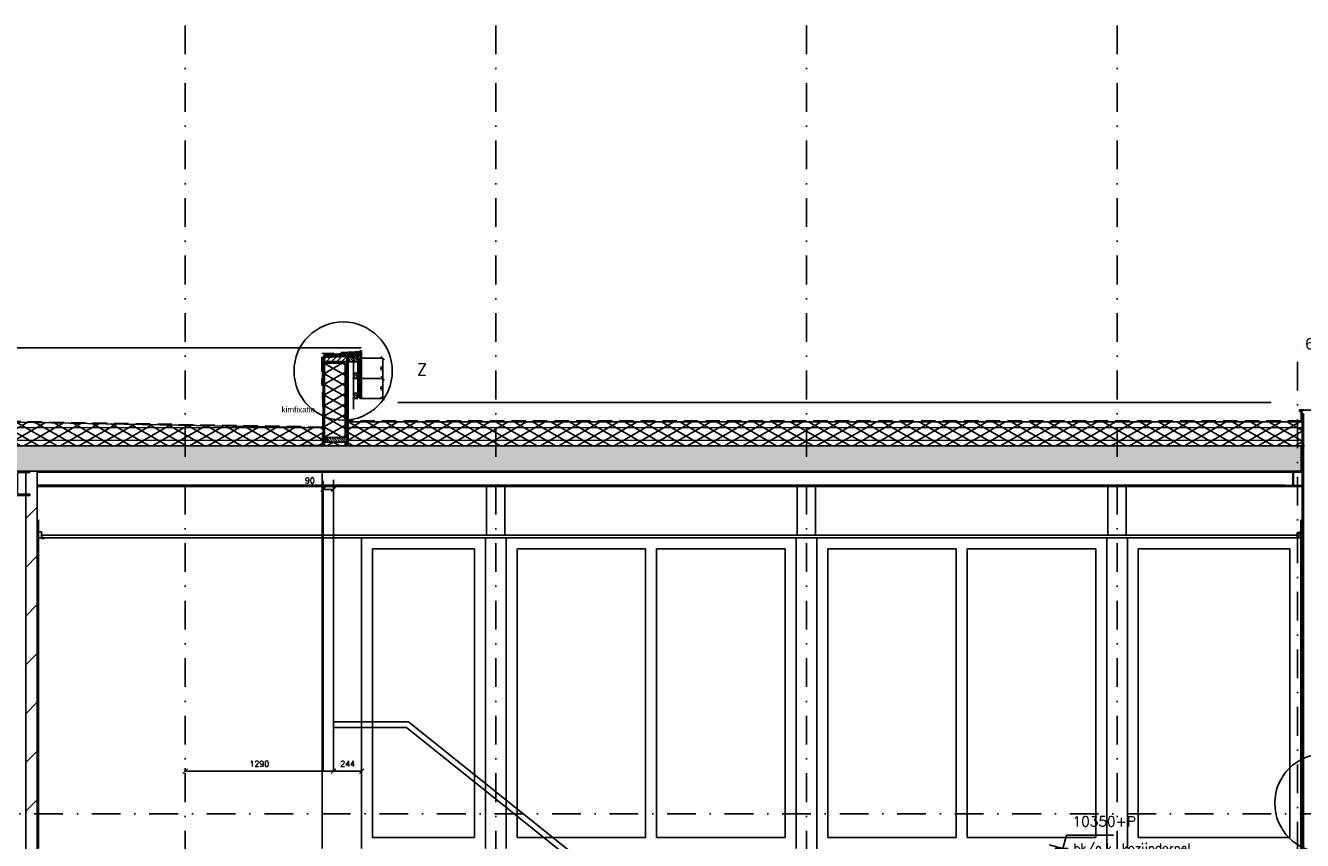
# Model space of a CAD drawing. Extents: x 0 to 317513, y 0 to 193913.
# Tile 23 of 69: x 176732 to 187831, y 102865 to 109951. Entities that reach past the tile are written whole.
import ezdxf
from ezdxf.enums import TextEntityAlignment as Align

# ---------------------------------------------------------------- set-up
doc = ezdxf.new("R2010")
doc.units = 0
doc.header["$LTSCALE"] = 20
doc.header["$MEASUREMENT"] = 0
doc.header["$PDSIZE"] = -1
for name, pattern in [('CENTER', [5.421053, 3.388158, -0.677632, 0.677632, -0.677632]), ('DASHDOT', [25, 12.5, -6.25, 0, -6.25]), ('DD1', [2.66667, 1.66667, -0.5, 0, -0.5]), ('HIDDEN', [9.375, 6.25, -3.125])]:
    doc.linetypes.add(name, pattern=pattern)
doc.layers.get('0').update_dxf_attribs({"linetype": 'CONTINUOUS'})
doc.layers.get('DEFPOINTS').update_dxf_attribs({"linetype": 'CONTINUOUS'})
for name, color, linetype in [('_DETAILNUMMERS', 4, 'CONTINUOUS'), ('_DETAILNUMMERSTEKST', 4, 'CONTINUOUS'), ('A--01A1_ACEER', 1, 'CONTINUOUS'), ('A--A21--_F-23-', 9, 'CONTINUOUS'), ('A--A22--_F123-', 9, 'CONTINUOUS'), ('A--A23--_F--3-', 9, 'CONTINUOUS'), ('A--A25--_F--3-', 9, 'CONTINUOUS'), ('A--A42--_F--3-', 9, 'CONTINUOUS'), ('A--A42--_F-23-', 9, 'CONTINUOUS'), ('A--L13D3_VLOEREN', 3, 'CONTINUOUS'), ('A--L21--', 3, 'CONTINUOUS'), ('A--L21--_F-23-', 4, 'CONTINUOUS'), ('A--L21D2_BUITENWAND', 2, 'CONTINUOUS'), ('A--L21D3_BUITENWAND', 3, 'CONTINUOUS'), ('A--L22--', 3, 'CONTINUOUS'), ('A--L22--_F--3-', 7, 'CONTINUOUS'), ('A--L22D2_BINNENWAND', 2, 'CONTINUOUS'), ('A--L22D3_BINNENWAND', 3, 'CONTINUOUS'), ('A--L24A1_TRAPPEN', 1, 'CONTINUOUS'), ('A--L25--', 7, 'CONTINUOUS'), ('A--L25--_F-23-', 7, 'CONTINUOUS'), ('A--L27DC4_DAKEN', 4, 'HIDDEN'), ('A--L28--', 7, 'CONTINUOUS'), ('A--L28--_F--3-', 1, 'CONTINUOUS'), ('A--L31--', 2, 'CONTINUOUS'), ('A--L35--', 7, 'CONTINUOUS'), ('A--L35--_F-23-', 7, 'CONTINUOUS'), ('A--L35-D2-_PLAFONDS', 2, 'CONTINUOUS'), ('A--L35-D4-_PLAFONDS', 4, 'CONTINUOUS'), ('A--L351-_F-23-', 7, 'CONTINUOUS'), ('A--L42--', 7, 'CONTINUOUS'), ('A--L42--_F--3-', 7, 'CONTINUOUS'), ('A--L42--_F-23-', 7, 'CONTINUOUS'), ('A--L47', 7, 'CONTINUOUS'), ('A--M$1A-_F123-', 1, 'CONTINUOUS'), ('A--M01A1_MAATVOERING', 1, 'CONTINUOUS'), ('A--M01B1_HOOGTE_MAATV', 1, 'CONTINUOUS'), ('A--T$1A-_F123_20', 1, 'CONTINUOUS'), ('A--T01B2_HOOGTE_MAATV', 2, 'CONTINUOUS'), ('A--T01B3_HOOGTE_MAATV', 3, 'CONTINUOUS'), ('KOZIJNEN', 2, 'CONTINUOUS'), ('STRAMIEN', 8, 'DD1'), ('X--LR---_CP', 7, 'CONTINUOUS')]:
    doc.layers.add(name, color=color, linetype=linetype)
doc.styles.add('ALFA-0_25', font='ROMANS')
doc.styles.add('EB2', font='ARIAL.TTF')
doc.styles.add('HIEMSTRA', font='romans.shx')
doc.styles.add('HOOGTEXT', font='ROMANS.shx', dxfattribs={"height": 2.5})
doc.styles.add('MAATLIJN', font='ROMANS')
doc.dimstyles.new('ALFA25', dxfattribs={"dimscale": 0.3, "dimtxt": 50, "dimasz": 100, "dimexe": 0, "dimexo": 0, "dimgap": 2, "dimtad": 1, "dimdec": 0, "dimzin": 0, "dimdsep": 46, "dimtxsty": 'MAATLIJN', "dimblk1": 'OBLIQUE', "dimblk2": 'OBLIQUE', "dimsah": 1, "dimcen": 0, "dimclrd": 1, "dimclre": 1, "dimclrt": 2, "dimadec": 0, "dimazin": 0, "dimtfac": 0.75, "dimtdec": 4, "dimtix": 1, "dimtmove": 2, "dimatfit": 3, "dimldrblk": 'OBLIQUE', "dimfxl": 0, "dimtvp": 1.5, "dimtolj": 1, "dimtzin": 0, "dimarcsym": 0})
doc.dimstyles.new('STANDARD$0', dxfattribs={"dimscale": 50, "dimtxt": 2.5, "dimasz": 2, "dimexe": 2, "dimexo": 0, "dimgap": 2, "dimtad": 1, "dimdec": 0, "dimzin": 0, "dimdsep": 46, "dimtxsty": 'ALFA-0_25', "dimblk1": 'OBLIQUE', "dimblk2": 'OBLIQUE', "dimsah": 1, "dimcen": -3, "dimdle": 2, "dimclrd": 1, "dimclre": 1, "dimclrt": 2, "dimadec": 0, "dimazin": 0, "dimtfac": 0.666667, "dimtofl": 0, "dimtmove": 2, "dimatfit": 3, "dimldrblk": 'OBLIQUE', "dimfxl": 0, "dimtvp": 0.833333, "dimtolj": 1, "dimtzin": 0, "dimarcsym": 0})
pattern_1 = [(45, (0, 0), (-10.6066, 10.6066), [])]

# ---------------------------------------------------------------- blocks, each defined once
blk = doc.blocks.new('Q020259-')
at = {"layer": 'A--A25--_F--3-'}
h = blk.add_hatch(dxfattribs=at)
h.set_pattern_fill('ALFALINE', color=256, scale=15, style=0, pattern_type=2)
h.set_pattern_definition(pattern_1)
h.paths.add_polyline_path([(0, 0), (0, 46), (28, 46), (28, 0)])
at = {"layer": 'A--L25--_F-23-', "color": 2, "linetype": 'Continuous'}
blk.add_lwpolyline([(0, 0), (0, 46), (28, 46), (28, 0)], close=True, dxfattribs=at)
at = {"layer": 'X--LR---_CP'}
for p in [(0, 0), (0, 0), (28, 0)]:
    blk.add_point(p, dxfattribs=at)
blk = doc.blocks.new('Q020490-')
at = {"layer": 'A--L28--_F--3-', "color": 4, "linetype": 'Continuous'}
blk.add_lwpolyline([(70, -66.5), (-70, -66.5), (-70, -58), (-14.75, -58, 0.41421356), (-2.75, -46), (-2.75, 46, 0.41421356), (-14.75, 58), (-70, 58), (-70, 66.5), (70, 66.5), (70, 58), (14.75, 58, 0.41421356), (2.75, 46), (2.75, -46, 0.41421356), (14.75, -58), (70, -58)], format="xyb", close=True, dxfattribs=at)
at = {"layer": 'X--LR---_CP'}
for p in [(-2.75, 0), (0, 0), (2.75, 0)]:
    blk.add_point(p, dxfattribs=at)
blk = doc.blocks.new('HOOGTEP')
at = {"layer": 'A--M01A1_MAATVOERING'}
for p, q in [((0, 0), (0.62, 2.33)), ((0.62, 2.33), (8.79, 2.33)), ((-2.41, 0.65), (0, 0))]:
    blk.add_line(p, q, dxfattribs=at)
at = {"layer": 'A--M01B1_HOOGTE_MAATV'}
blk.add_line((-1.38, 0), (0.91, 0), dxfattribs=at)
at = {"layer": 'A--T01B2_HOOGTE_MAATV', "style": 'HOOGTEXT', "flags": 4}
blk.add_attdef('TEKST', (1.84, -0.67), '', height=1.5, dxfattribs=at)
at = {"layer": 'A--T01B3_HOOGTE_MAATV', "style": 'HOOGTEXT', "flags": 4}
blk.add_attdef('HOOGTE', (1.67, 3.82), '', height=1.75, dxfattribs=at)
blk = doc.blocks.new('*U470')
at = {"layer": 'A--A22--_F123-', "linetype": 'Continuous'}
h = blk.add_hatch(dxfattribs=at)
h.set_pattern_fill('ALFALINE', color=256, scale=300, style=0)
h.set_pattern_definition([(45, (-176784.1, -102755.9), (-212.13203, 212.13203), [])])
h.paths.add_polyline_path([(0, 0), (-50, 0), (-50, 3320), (0, 3320), (50, 3320), (50, 0)])
at = {"layer": 'A--L22--_F--3-', "color": 4, "linetype": 'Continuous'}
for points in [[(0, 0), (-50, 0), (-50, 3320), (0, 3320)], [(0, 0), (50, 0), (50, 3320), (0, 3320)]]:
    blk.add_lwpolyline(points, dxfattribs=at)
blk = doc.blocks.new('_OBLIQUE')
at = {"color": 0, "linetype": 'ByBlock'}
blk.add_line((-0.5, -0.5), (0.5, 0.5), dxfattribs=at)
blk = doc.blocks.new('*D389')
at = {"color": 1, "linetype": 'ByBlock'}
for p, q in [((178119, 103493), (178119, 103467)), ((178119, 103467), (179409, 103467)), ((179409, 103493), (179409, 103467))]:
    blk.add_line(p, q, dxfattribs=at)
at = {"layer": 'DEFPOINTS', "color": 0, "linetype": 'ByBlock'}
for p in [(178119, 103493), (179409, 103493), (179409, 103467)]:
    blk.add_point(p, dxfattribs=at)
at = {"color": 1, "linetype": 'ByBlock', "xscale": 40, "yscale": 40, "zscale": 40, "rotation": 180}
blk.add_blockref('_OBLIQUE', (178119, 103467), dxfattribs=at)
at = {"color": 1, "linetype": 'ByBlock', "xscale": 40, "yscale": 40, "zscale": 40}
blk.add_blockref('_OBLIQUE', (179409, 103467), dxfattribs=at)
at = {"color": 2, "linetype": 'ByBlock', "insert": (178764, 103532), "char_height": 50, "attachment_point": 5, "style": 'ALFA-0_25'}
blk.add_mtext('\\A1;1290', dxfattribs=at)
blk = doc.blocks.new('*D390')
at = {"color": 1, "linetype": 'ByBlock'}
blk.add_line((179409, 103467), (179653, 103467), dxfattribs=at)
at = {"layer": 'DEFPOINTS', "color": 0, "linetype": 'ByBlock'}
for p in [(179409, 103467), (179653, 103467), (179653, 103467)]:
    blk.add_point(p, dxfattribs=at)
at = {"color": 1, "linetype": 'ByBlock', "xscale": 40, "yscale": 40, "zscale": 40, "rotation": 180}
blk.add_blockref('_OBLIQUE', (179409, 103467), dxfattribs=at)
at = {"color": 1, "linetype": 'ByBlock', "xscale": 40, "yscale": 40, "zscale": 40}
blk.add_blockref('_OBLIQUE', (179653, 103467), dxfattribs=at)
at = {"color": 2, "linetype": 'ByBlock', "insert": (179531, 103532), "char_height": 50, "attachment_point": 5, "style": 'ALFA-0_25'}
blk.add_mtext('\\A1;244', dxfattribs=at)
blk = doc.blocks.new('Q031612A')
at = {"layer": 'A--L35--_F-23-', "color": 1, "linetype": 'Continuous'}
for points in [[(0, 0), (0, 11), (-4, 11), (-5, 10), (-5, -10), (-4, -11), (0, -11), (0, -5), (-4, -5), (0, -5), (0, -11), (-4, -11), (-5, -10), (-5, -4), (-4, -5), (-5, -5)], [(-5, 4), (-4, 5), (-5, 5)], [(-4, 5), (0, 5), (0, -5)], [(2, 4), (1, -4)], [(1, 4), (1, -4)], [(3, 4), (2, -4)], [(5, 4), (4, -4)], [(6, 4), (5, -4)], [(8, 4), (7, -4)], [(9, 4), (8, -4)], [(11, 4), (10, -4)], [(12, 4), (11, -4)], [(14, 4), (13, -4)], [(15, 4), (14, -4)], [(17, 4), (16, -4)], [(18, 4), (17, -4)], [(20, 4), (19, -4)], [(21, 4), (20, -4)], [(23, 4), (22, -4)], [(24, 4), (23, -4)], [(26, 4), (25, -4)], [(27, 4), (26, -4)], [(29, 4), (28, -4)], [(30, 4), (29, -4)], [(32, 4), (31, -4)], [(33, 4), (32, -4)], [(35, 4), (34, -4)], [(36, 4), (35, -4)], [(38, 4), (37, -4)], [(39, 4), (38, -4)], [(41, 4), (40, -4)], [(42, 4), (41, -4)], [(44, 4), (43, -4)], [(46, 4), (44, -4)], [(47, 4), (46, -4)], [(48, -3), (47, -4)]]:
    blk.add_lwpolyline(points, dxfattribs=at)
blk.add_lwpolyline([(48, 4), (47, 4), (0, 4), (0, -4), (47, -4), (48, -4)], close=True, dxfattribs=at)
at = {"layer": 'A--L351-_F-23-', "color": 1, "linetype": 'DASHDOT'}
blk.add_lwpolyline([(-8, 0), (52, 0)], dxfattribs=at)
at = {"layer": 'X--LR---_CP', "color": 1, "linetype": 'DASHDOT'}
blk.add_point((0, 0), dxfattribs=at)
blk.add_point((0, 0), dxfattribs=at)
blk.add_point((0, 0), dxfattribs=at)
blk = doc.blocks.new('Q031611-')
at = {"layer": 'A--L35--_F-23-', "color": 1, "linetype": 'Continuous'}
for points in [[(5, 5), (5, 10), (4, 11), (0, 11), (0, 10), (0, 5), (0, 5), (4, 5), (5, 5), (5, 4), (4, 5), (5, 4), (5, -4), (4, -5), (0, -5), (0, -5), (0, -10), (0, -11), (4, -11), (5, -10), (5, -4), (4, -5), (5, -5), (4, -5), (0, -5), (0, -4), (0, -5), (0, 4), (0, 5), (0, 5), (0, 4)], [(0, 4), (0, -5)]]:
    blk.add_lwpolyline(points, dxfattribs=at)
at = {"layer": 'X--LR---_CP', "color": 1, "linetype": 'Continuous'}
blk.add_point((0, 0), dxfattribs=at)
blk.add_point((0, 0), dxfattribs=at)
blk.add_point((0, 0), dxfattribs=at)
blk = doc.blocks.new('*D391')
at = {"color": 1, "linetype": 'ByBlock'}
for p, q in [((179651, 106883), (179836, 106883)), ((179836, 106708), (179836, 106883)), ((179651, 106708), (179836, 106708))]:
    blk.add_line(p, q, dxfattribs=at)
at = {"layer": 'DEFPOINTS', "color": 0, "linetype": 'ByBlock'}
for p in [(179651, 106883), (179836, 106883), (179651, 106708)]:
    blk.add_point(p, dxfattribs=at)
at = {"color": 1, "linetype": 'ByBlock', "xscale": 30, "yscale": 30, "zscale": 30}
for p, rotation in [((179836, 106883), 90), ((179836, 106708), 270)]:
    blk.add_blockref('_OBLIQUE', p, dxfattribs=dict(at, rotation=rotation))
at = {"color": 2, "linetype": 'ByBlock', "insert": (179828, 106795), "char_height": 15, "attachment_point": 5, "rotation": 90, "style": 'MAATLIJN'}
blk.add_mtext('\\A1;175', dxfattribs=at)
blk = doc.blocks.new('*D392')
at = {"color": 1, "linetype": 'ByBlock'}
for p, q in [((179651, 107058), (179836, 107058)), ((179836, 106883), (179836, 107058)), ((179651, 106883), (179836, 106883))]:
    blk.add_line(p, q, dxfattribs=at)
at = {"layer": 'DEFPOINTS', "color": 0, "linetype": 'ByBlock'}
for p in [(179651, 107058), (179836, 107058), (179651, 106883)]:
    blk.add_point(p, dxfattribs=at)
at = {"color": 1, "linetype": 'ByBlock', "xscale": 30, "yscale": 30, "zscale": 30}
for p, rotation in [((179836, 107058), 90), ((179836, 106883), 270)]:
    blk.add_blockref('_OBLIQUE', p, dxfattribs=dict(at, rotation=rotation))
at = {"color": 2, "linetype": 'ByBlock', "insert": (179828, 106970), "char_height": 15, "attachment_point": 5, "rotation": 90, "style": 'MAATLIJN'}
blk.add_mtext('\\A1;175', dxfattribs=at)
blk = doc.blocks.new('NH40_196')
at = {"layer": 'A--A25--_F--3-'}
h = blk.add_hatch(dxfattribs=at)
h.set_pattern_fill('ALFALINE', color=256, scale=15, style=0, pattern_type=2)
h.set_pattern_definition([(45, (-6, 0), (-10.6066, 10.6066), [])])
h.paths.add_polyline_path([(0, 0), (0, 196), (40, 196), (40, 0)])
at = {"layer": 'A--L25--_F-23-', "color": 2, "linetype": 'Continuous'}
blk.add_lwpolyline([(0, 0), (0, 196), (40, 196), (40, 0)], close=True, dxfattribs=at)
at = {"layer": 'X--LR---_CP'}
for p in [(0, 0), (0, 0), (40, 0)]:
    blk.add_point(p, dxfattribs=at)
blk = doc.blocks.new('*U468')
at = {"layer": 'A--A42--_F-23-', "linetype": 'Continuous'}
h = blk.add_hatch(dxfattribs=at)
h.set_pattern_fill('ALFALINE', color=256, scale=40, style=0)
h.set_pattern_definition([(45, (-179324.096, -106295.898), (-28.284271, 28.284271), [])])
h.paths.add_polyline_path([(0, 0), (-5, 0), (-5, 780), (0, 780), (5, 780), (5, 0)])
at = {"layer": 'A--L42--_F-23-', "color": 2, "linetype": 'Continuous'}
for points in [[(0, 0), (-5, 0), (-5, 780), (0, 780)], [(0, 0), (5, 0), (5, 780), (0, 780)]]:
    blk.add_lwpolyline(points, dxfattribs=at)
blk = doc.blocks.new('E100606D_8713350')
at = {"color": 0}
blk.add_lwpolyline([(18, 2), (20, 2), (20, 2, -0.57735), (20, 2), (22, 2), (23, 2, -0.57735), (23, 2), (23, 2), (25, 2), (25, 2, -0.57735), (25, 2), (27, 2), (28, 2, -0.57735), (28, 2), (28, 2), (30, 2), (30, 2, -0.57735), (30, 2), (32, 2), (33, 2, -0.57735), (33, 2), (33, 2), (35, 2), (35, 2, -0.57735), (35, 2), (37, 2), (38, 2, -0.57735), (38, 2), (38, 2), (40, 2), (40, 2, -0.57735), (40, 2), (42, 2), (43, 2, -0.57735), (43, 2), (43, 2), (45, 2), (45, 2, -0.57735), (45, 2), (47, 2), (48, 2, -0.57735), (48, 2), (48, 2), (50, 2), (50, 2, -0.57735), (50, 2), (52, 2), (53, 2, -0.57735), (53, 2), (53, 2), (55, 2), (55, 2, -0.57735), (55, 2), (57, 2), (58, 2, -0.57735), (58, 2), (58, 2), (60, 2), (60, 2, -0.57735), (60, 2), (62, 2), (63, 2, -0.57735), (63, 2), (63, 2), (65, 2), (65, 2, -0.57735), (65, 2), (67, 2), (68, 2, -0.57735), (68, 2), (68, 2), (70, 2), (70, 2, -0.57735), (70, 2), (72, 2), (73, 2, -0.57735), (73, 2), (73, 2), (78, 1, -0.912623), (78, 0), (-5, 0, 0.414214), (-6, 0), (-6, -1, -0.414214), (-6, -2, -0.414214), (-7, -1), (-7, 0, 0.414214), (-7, 0), (-9, 0, 0.414214), (-10, 0), (-10, -25, 0.414214), (-9, -25), (-7, -25, 0.414214), (-7, -25), (-7, -24, -0.414214), (-6, -23, -0.414214), (-6, -24), (-6, -26, -0.414214), (-6, -26), (-9, -26, 0.414214), (-10, -27), (-10, -39, 0.534511), (-9, -39), (-1, -36, -0.534511), (0, -36, -0.303347), (0, -37), (-9, -41, -0.534511), (-11, -39), (-11, 13, -0.414214), (-10, 14), (0, 14, -0.414214), (1, 14), (1, 13, -0.414214), (0, 13), (-9, 13, 0.414214), (-10, 12), (-10, 3, 0.414214), (-9, 2), (-8, 2), (-7, 2, -0.57735), (-7, 2), (-7, 2), (-5, 2), (-5, 2, -0.57735), (-5, 2), (-3, 2), (-2, 2, -0.57735), (-2, 2), (-2, 2), (0, 2), (0, 2, -0.57735), (0, 2), (2, 2), (3, 2, -0.57735), (3, 2), (3, 2), (5, 2), (5, 2, -0.57735), (5, 2), (7, 2), (8, 2, -0.57735), (8, 2), (8, 2), (10, 2), (10, 2, -0.57735), (10, 2), (12, 2), (13, 2, -0.57735), (13, 2), (13, 2), (15, 2), (15, 2, -0.57735), (15, 2), (17, 2), (18, 2, -0.57735), (18, 2)], format="xyb", close=True, dxfattribs=at)
blk = doc.blocks.new('ARGETON175')
at = {"layer": 'A--L21D3_BUITENWAND'}
for p, q in [((-8, 153), (-30, 150.5)), ((-30, 150.5), (-30, -12.5)), ((-22, 145.5), (-22, 126)), ((-8, 145.5), (-22, 145.5)), ((-8, 126), (-22, 126)), ((-8, 121), (-22, 121)), ((-22, 121), (-22, 102)), ((0, 168), (-8, 168)), ((-8, 153), (-8, 168)), ((-8, 126), (-8, 145.5)), ((-8, 102), (-8, 121)), ((0, 0), (0, 168)), ((-22, 102), (-8, 102)), ((-22, 97), (-22, 72)), ((-22, 97), (-8, 97)), ((-22, 72), (-8, 72)), ((-22, 67), (-22, 42)), ((-22, 67), (-8, 67)), ((-22, 42), (-8, 42)), ((-22, 37), (-22, 12)), ((-22, 37), (-8, 37)), ((-22, 12), (-8, 12)), ((-15, 7), (-15, -12.5)), ((-15, 7), (-8, 7)), ((-8, 72), (-8, 97)), ((-8, 42), (-8, 67)), ((-8, 12), (-8, 37)), ((-8, 7), (-8, 0)), ((-8, 0), (0, 0)), ((-30, -12.5), (-15, -12.5))]:
    blk.add_line(p, q, dxfattribs=at)
blk = doc.blocks.new('Q020261-')
at = {"layer": 'A--A25--_F--3-'}
h = blk.add_hatch(dxfattribs=at)
h.set_pattern_fill('ALFALINE', color=256, scale=15, style=0, pattern_type=2)
h.set_pattern_definition(pattern_1)
h.paths.add_polyline_path([(0, 0), (0, 46), (46, 46), (46, 0)])
at = {"layer": 'A--L25--_F-23-', "color": 2, "linetype": 'Continuous'}
blk.add_lwpolyline([(0, 0), (0, 46), (46, 46), (46, 0)], close=True, dxfattribs=at)
at = {"layer": 'X--LR---_CP'}
for p in [(0, 0), (0, 0), (46, 0)]:
    blk.add_point(p, dxfattribs=at)
blk = doc.blocks.new('HOUT46X32')
at = {"layer": 'A--A25--_F--3-'}
h = blk.add_hatch(dxfattribs=at)
h.set_pattern_fill('ALFALINE', color=256, scale=15, style=0, pattern_type=2)
h.set_pattern_definition(pattern_1)
h.paths.add_polyline_path([(0, 0), (0, 46), (32, 46), (32, 0)])
at = {"layer": 'A--L25--_F-23-', "color": 2, "linetype": 'Continuous'}
blk.add_lwpolyline([(0, 0), (0, 46), (32, 46), (32, 0)], close=True, dxfattribs=at)
at = {"layer": 'X--LR---_CP'}
for p in [(0, 0), (0, 0), (32, 0)]:
    blk.add_point(p, dxfattribs=at)
blk = doc.blocks.new('*U467')
at = {"layer": 'A--A42--_F-23-', "linetype": 'Continuous'}
h = blk.add_hatch(dxfattribs=at)
h.set_pattern_fill('ALFALINE', color=256, scale=40, style=0)
h.set_pattern_definition([(45, (-179530.05, -106295.898), (-28.284271, 28.284271), [])])
h.paths.add_polyline_path([(0, 0), (-5, 0), (-5, 778), (0, 778), (5, 778), (5, 0)])
at = {"layer": 'A--L42--_F-23-', "color": 2, "linetype": 'Continuous'}
for points in [[(0, 0), (-5, 0), (-5, 778), (0, 778)], [(0, 0), (5, 0), (5, 778), (0, 778)]]:
    blk.add_lwpolyline(points, dxfattribs=at)
blk = doc.blocks.new('*D393')
at = {"color": 1, "linetype": 'ByBlock'}
for p, q in [((179319, 105925), (179319, 105918)), ((179409, 105918), (179319, 105918)), ((179409, 105925), (179409, 105918))]:
    blk.add_line(p, q, dxfattribs=at)
at = {"layer": 'DEFPOINTS', "color": 0, "linetype": 'ByBlock'}
for p in [(179319, 105925), (179319, 105918), (179409, 105925)]:
    blk.add_point(p, dxfattribs=at)
at = {"color": 1, "linetype": 'ByBlock', "xscale": 40, "yscale": 40, "zscale": 40, "rotation": 180}
blk.add_blockref('_OBLIQUE', (179319, 105918), dxfattribs=at)
at = {"color": 1, "linetype": 'ByBlock', "xscale": 40, "yscale": 40, "zscale": 40}
blk.add_blockref('_OBLIQUE', (179409, 105918), dxfattribs=at)
at = {"color": 2, "linetype": 'ByBlock', "insert": (179203, 105995), "char_height": 50, "attachment_point": 5, "style": 'ALFA-0_25'}
blk.add_mtext('\\A1;90', dxfattribs=at)
blk = doc.blocks.new('*U466')
at = {"layer": 'A--A42--_F-23-', "linetype": 'Continuous'}
h = blk.add_hatch(dxfattribs=at)
h.set_pattern_fill('ALFALINE', color=256, scale=40, style=0)
h.set_pattern_definition([(45, (-187834.23, -101805.453), (-28.284271, 28.284271), [])])
h.paths.add_polyline_path([(0, 0), (-5, 0), (-5, 4770), (0, 4770), (5, 4770), (5, 0)])
at = {"layer": 'A--L42--_F-23-', "color": 2, "linetype": 'Continuous'}
for points in [[(0, 0), (-5, 0), (-5, 4770), (0, 4770)], [(0, 0), (5, 0), (5, 4770), (0, 4770)]]:
    blk.add_lwpolyline(points, dxfattribs=at)
blk = doc.blocks.new('*U464')
at = {"layer": 'A--A42--_F--3-', "linetype": 'Continuous'}
h = blk.add_hatch(dxfattribs=at)
h.set_pattern_fill('ALFALINE', color=256, scale=40, angle=45, style=0)
h.set_pattern_definition([(90, (-187822.98, -101712.148), (-40, 7e-15), [])])
h.paths.add_polyline_path([(0, 0), (-6, -6), (-6, 3936), (0, 3936), (6, 3936), (6, 6)])
at = {"layer": 'A--L42--_F--3-', "color": 3, "linetype": 'Continuous'}
for points in [[(-6, -6), (-6, -6), (-6, 3936), (0, 3936)], [(-6, -6), (-6, -6), (-6, 3936), (0, 3936)], [(-6, -6), (-6, -6), (-6, 3936), (0, 3936)], [(6, 6), (6, 6), (6, 3936), (0, 3936)]]:
    blk.add_lwpolyline(points, dxfattribs=at)
blk = doc.blocks.new('Q020494-')
at = {"layer": 'A--L28--_F--3-', "color": 4, "linetype": 'Continuous'}
blk.add_lwpolyline([(110, -105), (-110, -105), (-110, -94), (-15.5, -94, 0.4142136), (-3.5, -82), (-3.5, 82, 0.4142136), (-15.5, 94), (-110, 94), (-110, 105), (110, 105), (110, 94), (15.5, 94, 0.4142136), (3.5, 82), (3.5, -82, 0.4142136), (15.5, -94), (110, -94)], format="xyb", close=True, dxfattribs=at)
at = {"layer": 'X--LR---_CP'}
for p in [(-3.5, 0), (0, 0), (3.5, 0)]:
    blk.add_point(p, dxfattribs=at)

msp = doc.modelspace()

# ---------------------------------------------------------------- hatches: boundary and pattern name
at = {"layer": 'A--A21--_F-23-'}
h = msp.add_hatch(dxfattribs=at)
h.set_pattern_fill('ALFAISO', color=256, scale=80, angle=270, style=0, pattern_type=2)
h.set_pattern_definition([(210, (291965.97, 3462), (-40, 69.282032), []), (150, (291965.97, 3462), (40, 69.282032), [])])
h.paths.add_polyline_path([(179329.55, 107014.4), (179509.55, 107014.4), (179509.55, 106369.26), (179329.55, 106369.26)])
h = msp.add_hatch(dxfattribs=at)
h.set_pattern_fill('ALFAISO', color=256, scale=80, angle=270, style=0, pattern_type=2)
h.set_pattern_definition([(210, (308941.53, 10540), (-40, 69.282032), []), (150, (308941.53, 10540), (40, 69.282032), [])])
h.paths.add_polyline_path([(179319.1, 106295.9), (158173.22, 106295.9), (158173.22, 106624.48), (168218.85, 106455.01), (168319.1, 106455.45), (173808.98, 106554.53), (179319.1, 106454.04)])
h = msp.add_hatch(dxfattribs=at)
h.set_pattern_fill('ALFAISO', color=256, scale=80, angle=270, style=0, pattern_type=2)
h.set_pattern_definition([(330, (49912.61, 10540), (40, 69.282032), []), (30, (49912.61, 10540), (-40, 69.282032), [])])
h.paths.add_polyline_path([(179535.05, 106295.9), (187829.23, 106295.9), (187829.23, 106503.9), (179535.05, 106503.9)])
h = msp.add_hatch(dxfattribs=at)
h.set_pattern_fill('ALFAISO', color=256, scale=80, angle=270, style=0, pattern_type=2)
h.set_pattern_definition([(210, (291965.97, 2728.635), (-40, 69.282032), []), (150, (291965.97, 2728.635), (40, 69.282032), [])])
h.paths.add_polyline_path([(179329.55, 106329.26), (179509.55, 106329.26), (179509.55, 106295.9), (179329.55, 106295.9)])
at = {"layer": 'A--A23--_F--3-'}
h = msp.add_hatch(dxfattribs=at)
h.set_pattern_fill('ALFABET', color=256, scale=20, angle=1, style=0, pattern_type=2)
h.set_pattern_definition([(46, (44346.57, 100), (-86.32078, 83.359004), []), (51, (44346.57, 100), (143.64922, -10.04493), [15, -165]), (356, (44346.57, 100), (-30.37155, 149.9312), [12, -132]), (101.4514, (44358.54, 99.16), (113.27778, 139.88618), [12.74804, -140.22842]), (47.1842, (44345.87, 140), (213.99344, -29.37358), [22.5, -247.5]), (97.6356, (44363.7, 137.55), (183.50393, 198.05632), [19.12206, -210.3426]), (352.1842, (44345.87, 140), (183.50378, 198.05647), [18, -198]), (22, (44366.04, 130.34), (120.76856, -78.42802), [15, -165]), (327, (44366.04, 130.34), (46.12453, 145.85721), [12, -132]), (72.4514, (44376.1, 123.81), (166.89315, 67.42906), [12.74804, -140.22842]), (38.5, (44346.567, 100), (1.269641, 66.611074), [0, -130.4, 0, -134, 0, -132.5]), (8.5, (44346.57, 100), (51.229207, 79.788568), [0, -76.4, 0, -127.4, 0, -50.5]), (328.5, (44301.974, 99.22), (106.826954, -2.64699), [0, -50, 0, -156, 0, -207]), (318.5, (44281.98, 98.87), (116.270055, 22.05355), [0, -65, 0, -103.6, 0, -147]), (318.5, (44281.98, 98.87), (116.270055, 22.05355), [0, -65, 0, -103.6, 0, -147])])
h.paths.add_polyline_path([(187819.23, 106295.9), (187819.23, 106075.9), (158183.22, 106075.9), (158183.22, 106295.9)])
at = {"layer": 'A--A25--_F--3-'}
h = msp.add_hatch(dxfattribs=at)
h.set_pattern_fill('ANSI31', color=256, scale=10, angle=90, style=0)
h.set_pattern_definition([(45, (161247.67, 93779.83), (22.45064, -22.45064), [])])
h.paths.add_polyline_path([(179525.05, 107029.4), (179329.01, 107029.44), (179329.05, 107063.4), (179525.05, 107073.4)])
at = {"layer": 'A--A42--_F--3-'}
h = msp.add_hatch(dxfattribs=at)
h.set_pattern_fill('ALFALINE', color=256, scale=4, angle=132.313203, style=0, pattern_type=2)
h.set_pattern_definition([(2.6868, (179654.9014, 107085.4984), (0.187505, -3.995603), [])])
h.paths.add_polyline_path([(179644.27, 107085), (179643.38, 107103.98), (179328.11, 107089.18), (179329, 107070.2), (179329.29, 107064.21), (179644.55, 107079.01)])

# ---------------------------------------------------------------- linework, layer by layer
at = {"color": 0}
for p, q in [((179594.89, 107110.32), (179598.1, 107113.83)), ((179594.89, 107106.17), (179594.89, 107110.32)), ((179598.74, 107112.53), (179596.24, 107109.8)), ((179596.24, 107109.8), (179596.24, 107108.19)), ((179596.79, 107107.69), (179600.92, 107108.05)), ((179598.1, 107113.83), (179635.24, 107117.08)), ((179635.85, 107115.77), (179598.74, 107112.53)), ((179600.14, 107108.99), (179601.1, 107110.36)), ((179600.23, 107107.99), (179600.14, 107108.99)), ((179601.23, 107108.08), (179600.23, 107107.99)), ((179601.75, 107102.1), (179601.23, 107108.08)), ((179602.57, 107111.21), (179605.65, 107111.48)), ((179605.65, 107111.48), (179621.59, 107112.87)), ((179606.44, 107102.51), (179605.65, 107111.48)), ((179619.77, 107110.7), (179607.82, 107109.66)), ((179608.43, 107102.68), (179607.82, 107109.66)), ((179645.52, 107108.94), (179610.26, 107105.86)), ((179620.12, 107106.72), (179619.77, 107110.7)), ((179621.59, 107112.87), (179625.58, 107113.22)), ((179621.59, 107112.87), (179621.69, 107111.76)), ((179629.66, 107112.45), (179621.69, 107111.76)), ((179621.69, 107111.76), (179623.89, 107109.56)), ((179623.89, 107109.56), (179627.87, 107109.91)), ((179623.89, 107109.56), (179624.11, 107107.07)), ((179629.56, 107113.57), (179625.58, 107113.22)), ((179627.87, 107109.91), (179629.66, 107112.45)), ((179628.09, 107107.42), (179627.87, 107109.91)), ((179632.08, 107107.76), (179628.09, 107107.42)), ((179641.88, 107114.64), (179629.56, 107113.57)), ((179629.66, 107112.45), (179629.56, 107113.57)), ((179631.73, 107111.75), (179643.68, 107112.79)), ((179632.08, 107107.76), (179631.73, 107111.75)), ((179635.24, 107117.08), (179637.57, 107119.41)), ((179647.78, 107107.73), (179635.84, 107106.69)), ((179635.85, 107115.77), (179640.63, 107120.56)), ((179636.28, 107120.53), (179637.37, 107121.63)), ((179637.17, 107120.26), (179636.44, 107120.19)), ((179637.37, 107121.63), (179650.81, 107122.8)), ((179640.63, 107120.56), (179650, 107121.38)), ((179644.93, 107117.7), (179641.88, 107114.64)), ((179642.22, 107116.97), (179645.98, 107120.73)), ((179643.42, 107116.18), (179642.62, 107116.11)), ((179645.13, 107117.89), (179643.42, 107116.18)), ((179644.03, 107108.81), (179643.68, 107112.79)), ((179645.03, 107108.9), (179644.03, 107108.81)), ((179645.03, 107108.9), (179645.94, 107109.98)), ((179645.94, 107109.98), (179645.27, 107117.57)), ((179649.21, 107121.01), (179645.98, 107120.73)), ((179645.98, 107109.44), (179645.98, 107117.54)), ((179647.38, 107118.84), (179650.23, 107119.57)), ((179647.38, 107110.11), (179647.38, 107118.84)), ((179647.38, 107110.11), (179651.68, 107105.81)), ((179647.54, 107117.25), (179647.54, 107118.47)), ((179647.69, 107116.9), (179650.4, 107114.19)), ((179647.78, 107107.73), (179650.28, 107105.23)), ((179647.88, 107118.61), (179649.69, 107116.81)), ((179650.32, 107119.9), (179649.21, 107121.01)), ((179650.54, 107117.16), (179650.54, 107120.88)), ((179650.54, 107111.75), (179650.54, 107113.84)), ((179651.04, 107111.25), (179650.54, 107111.75)), ((179651.89, 107121.81), (179651.89, 107111.61)), ((179593.93, 107105.21), (179594.89, 107106.17)), ((179593.93, 107104.51), (179593.93, 107105.21)), ((179596.98, 107106.35), (179594.79, 107104.15)), ((179594.8, 107099.11), (179596.96, 107101.28)), ((179596.68, 107098.43), (179595.08, 107098.43)), ((179597.59, 107099.93), (179596.68, 107099.01)), ((179596.68, 107099.01), (179596.68, 107098.43)), ((179614.22, 107098.43), (179596.68, 107098.43)), ((179596.96, 107101.28), (179611.51, 107102.55)), ((179600.25, 107106.64), (179596.98, 107106.35)), ((179612.59, 107101.24), (179597.59, 107099.93)), ((179601.15, 107107.54), (179600.25, 107106.64)), ((179606.44, 107102.51), (179601.75, 107102.1)), ((179608.43, 107102.68), (179606.44, 107102.51)), ((179610.82, 107102.89), (179608.43, 107102.68)), ((179610.1, 107105.56), (179611.66, 107102.85)), ((179614.22, 107098.43), (179612.59, 107101.24)), ((179612.65, 107103.95), (179615.03, 107099.83)), ((179633.44, 107106.48), (179613.04, 107104.69)), ((179618.02, 107098.43), (179614.22, 107098.43)), ((179615.03, 107099.83), (179617.55, 107099.83)), ((179617.55, 107099.83), (179618.19, 107098.73)), ((179624.11, 107107.07), (179620.12, 107106.72)), ((179632.71, 107098.73), (179633.2, 107099.58)), ((179636.48, 107098.43), (179632.88, 107098.43)), ((179633.63, 107099.83), (179633.98, 107099.83)), ((179633.98, 107099.83), (179633.98, 107105.98)), ((179635.38, 107106.19), (179635.38, 107099.83)), ((179635.38, 107099.83), (179635.73, 107099.83)), ((179636.16, 107099.58), (179636.65, 107098.73)), ((179644.68, 107085.68), (179644.68, 107085.93)), ((179644.68, 107060.43), (179644.68, 107062.18)), ((179645.18, 107086.43), (179649.78, 107086.43)), ((179650.28, 107085.18), (179645.18, 107085.18)), ((179645.18, 107062.68), (179645.43, 107062.68)), ((179650.28, 107059.93), (179645.18, 107059.93)), ((179645.93, 107062.18), (179645.93, 107061.18)), ((179645.93, 107061.18), (179650.28, 107061.18)), ((179650.28, 107086.93), (179650.28, 107105.23)), ((179650.28, 107061.18), (179650.28, 107085.18)), ((179650.28, 107059.63), (179650.28, 107059.93)), ((179651.68, 107105.81), (179651.68, 107058.63))]:
    msp.add_line(p, q, dxfattribs=at)
at = {"color": 0, "linetype": 'CENTER'}
msp.add_line((179625.58, 107113.22), (179628.18, 107083.4), dxfattribs=at)
at = {"color": 0}
for centre, radius, start, end in [((179596.74, 107108.19), 0.5, 180, 275), ((179600.94, 107107.75), 0.3, 315, 95), ((179602.74, 107109.21), 2, 95, 145), ((179636.42, 107120.39), 0.2, 135, 275), ((179637.22, 107119.76), 0.5, 315, 95), ((179642.57, 107116.61), 0.5, 135, 275), ((179645.07, 107117.56), 0.2, 5, 135), ((179645.48, 107117.54), 0.5, 0, 135), ((179645.48, 107109.44), 0.5, 275, 0), ((179647.74, 107118.47), 0.2, 45, 180), ((179648.04, 107117.25), 0.5, 180, 225), ((179650.04, 107117.16), 0.5, 225, 0), ((179650.04, 107120.88), 0.5, 0, 95), ((179650.18, 107119.76), 0.2, 284.29436, 45), ((179650.04, 107113.84), 0.5, 0, 45), ((179650.89, 107121.81), 1, 0, 95), ((179651.39, 107111.61), 0.5, 225, 0), ((179594.43, 107104.51), 0.5, 180, 225), ((179594.43, 107104.51), 0.5, 225, 315), ((179595.08, 107098.83), 0.4, 135, 180), ((179595.08, 107098.83), 0.4, 180, 270), ((179610.28, 107105.66), 0.2, 95, 180), ((179610.28, 107105.66), 0.2, 180, 210), ((179610.77, 107103.39), 0.5, 275, 30), ((179611.49, 107102.75), 0.2, 275, 30), ((179613.08, 107104.2), 0.5, 95, 210), ((179618.02, 107098.63), 0.2, 270, 30), ((179632.88, 107098.63), 0.2, 150, 270), ((179633.63, 107099.33), 0.5, 90, 150), ((179633.48, 107105.98), 0.5, 0, 95), ((179635.88, 107106.19), 0.5, 95, 180), ((179635.73, 107099.33), 0.5, 30, 90), ((179636.48, 107098.63), 0.2, 270, 30), ((179645.18, 107085.93), 0.5, 90, 180), ((179645.18, 107085.68), 0.5, 180, 270), ((179645.18, 107062.18), 0.5, 90, 180), ((179645.18, 107060.43), 0.5, 180, 270), ((179645.43, 107062.18), 0.5, 0, 90), ((179649.78, 107086.93), 0.5, 270, 0), ((179651.48, 107059.63), 1.2, 180, 270), ((179651.48, 107058.63), 0.2, 270, 0)]:
    msp.add_arc(centre, radius, start, end, dxfattribs=at)
at = {"layer": '_DETAILNUMMERS'}
for centre in [(179492.55, 106946.19), (188017.22, 103189.26)]:
    msp.add_circle(centre, 427.26, dxfattribs=at)
at = {"layer": 'A--01A1_ACEER', "color": 5, "linetype": 'DASHDOT'}
msp.add_line((187787.46, 99275.29), (187787.46, 107237.28), dxfattribs=at)
at = {"layer": 'A--01A1_ACEER'}
for p, q in [((166528.2, 107148.66), (179647.91, 107148.66)), ((187558.07, 106674.24), (179968.34, 106674.24)), ((180763.14, 106295.9), (187676.35, 106295.9)), ((187679.23, 106075.9), (176834.1, 106075.9)), ((187679.23, 106065.9), (176834.1, 106065.9)), ((179409.1, 103467.35), (179409.1, 106001.56)), ((187679.23, 105952.9), (176834.1, 105952.9)), ((187679.23, 105942.9), (176834.1, 105942.9)), ((179319.1, 103467.35), (179319.1, 105992.39)), ((180739.1, 105520.9), (180739.1, 105942.9)), ((180899.1, 105520.9), (180899.1, 105942.9)), ((183439.1, 105520.9), (183439.1, 105942.9)), ((183599.1, 105520.9), (183599.1, 105942.9)), ((186139.1, 105520.9), (186139.1, 105942.9)), ((186299.1, 105520.9), (186299.1, 105942.9)), ((179409.1, 103895.89), (179409.1, 103737.98))]:
    msp.add_line(p, q, dxfattribs=at)
at = {"layer": 'A--L13D3_VLOEREN'}
for p, q in [((158177.22, 106455.9), (179319.1, 106454.04)), ((187828.7, 106454.77), (179535.05, 106454.04)), ((158195.22, 106345.9), (179307.1, 106344.04)), ((179317.1, 106299.9), (179317.1, 106375.9)), ((179317.1, 106375.9), (179321.1, 106375.9)), ((179321.1, 106295.9), (179321.1, 106375.9)), ((187828.7, 106344.77), (179535.05, 106344.04)), ((179111.1, 106299.9), (179307.1, 106299.9)), ((179121.1, 106295.9), (179121.1, 106299.9)), ((179121.1, 106295.9), (179321.1, 106295.9))]:
    msp.add_line(p, q, dxfattribs=at)
msp.add_lwpolyline([(179316.1, 106321.9), (179316.1, 106390.24), (179329.1, 106403.24), (179329.1, 106435.24), (179325.1, 106435.24), (179325.1, 106404.9), (179312.1, 106391.9), (179312.1, 106321.9)], close=True, dxfattribs=at)
at = {"layer": 'A--L21--'}
for points in [[(179329.55, 107014.4), (179509.55, 107014.4), (179509.55, 106369.26), (179329.55, 106369.26)], [(179319.1, 106295.9), (158173.22, 106295.9), (158173.22, 106624.48), (168218.85, 106455.01), (168319.1, 106455.45), (173808.98, 106554.53), (173808.98, 106554.53), (179319.1, 106454.04)], [(179535.05, 106295.9), (187829.23, 106295.9), (187829.23, 106503.9), (179535.05, 106503.9)], [(179329.55, 106329.26), (179509.55, 106329.26), (179509.55, 106295.9), (179329.55, 106295.9)]]:
    msp.add_lwpolyline(points, close=True, dxfattribs=at)
at = {"layer": 'A--L21--_F-23-', "linetype": 'Continuous'}
msp.add_lwpolyline([(187819.23, 106295.9), (187819.23, 106075.9), (158183.22, 106075.9), (158183.22, 106295.9)], close=True, dxfattribs=at)
at = {"layer": 'A--L21D2_BUITENWAND'}
msp.add_line((187829.23, 106607.37), (187829.23, 106577.37), dxfattribs=at)
at = {"layer": 'A--L21D2_BUITENWAND', "color": 4}
for points in [[(188172.96, 106603.37), (188172.96, 106595.55), (188187.21, 106595.55), (188187.21, 106607.37), (188187.21, 106607.37), (187799, 106607.37)], [(187819.66, 106603.37), (187819.66, 106595.55), (187805.41, 106595.55), (187805.41, 106607.37), (187805.41, 106607.37), (188075.41, 106607.37)], [(187807.55, 106607.89), (187840.87, 106607.89), (187840.87, 106607.89), (187819.66, 106607.89), (187819.66, 106501.78)]]:
    msp.add_lwpolyline(points, dxfattribs=at)
at = {"layer": 'A--L22D2_BINNENWAND'}
msp.add_line((176844.1, 102795.9), (176844.1, 105652.62), dxfattribs=at)
at = {"layer": 'A--L22D3_BINNENWAND'}
msp.add_line((179309.1, 102795.9), (179309.1, 106075.9), dxfattribs=at)
at = {"layer": 'A--L24A1_TRAPPEN'}
msp.add_lwpolyline([(182514.56, 102422.21), (181899.38, 102422.21), (180059.38, 103895.89), (179409.1, 103895.89), (179409.1, 103845.89), (180041.83, 103845.89), (181881.83, 102372.21), (182514.56, 102372.21)], dxfattribs=at)
at = {"layer": 'A--L25--_F-23-', "color": 2, "linetype": 'Continuous'}
for p, q in [((179329.06, 107054.44), (179329.05, 106980.77)), ((179515.06, 107029.4), (179329.06, 107029.44)), ((179525.05, 106980.77), (179525.06, 107073.4)), ((179525.05, 106968.53), (179525.06, 107042.16))]:
    msp.add_line(p, q, dxfattribs=at)
msp.add_lwpolyline([(179525.05, 107029.4), (179329.01, 107029.44), (179329.05, 107063.4), (179525.05, 107073.4)], close=True, dxfattribs=at)
at = {"layer": 'A--L27DC4_DAKEN'}
for p, q in [((179598.03, 107113.75), (179307.18, 107097.67)), ((179307.18, 107068.23), (179307.18, 106822.28))]:
    msp.add_line(p, q, dxfattribs=at)
for points in [[(179314.1, 106951.55), (179314.55, 106459.86), (173808.98, 106558.53), (173808.98, 106558.53), (168218.85, 106458.01), (168218.85, 106458.01), (158173.87, 106627.46), (158173.22, 106741.97)], [(187829.23, 106512.43), (179509.55, 106512.42)]]:
    msp.add_lwpolyline(points, dxfattribs=at)
at = {"layer": 'A--L31--'}
for p, q in [((179581.05, 107076.03), (179581.05, 106613.88)), ((179653.1, 105495.9), (179653.1, 102795.9)), ((187784.51, 105495.9), (180541.13, 105495.9)), ((180729.1, 105495.9), (180729.1, 102795.9)), ((180909.1, 105495.9), (180909.1, 102795.9)), ((183429.1, 105495.9), (183429.1, 102795.9)), ((183609.1, 105495.9), (183609.1, 102765.9)), ((186129.1, 105495.9), (186129.1, 102795.9)), ((186309.1, 105495.9), (186309.1, 102795.9)), ((186309.1, 105495.9), (186309.1, 102795.9)), ((179748.1, 105400.9), (179748.1, 102890.7)), ((179748.1, 105400.9), (180634.1, 105400.9)), ((180634.1, 105400.9), (180634.1, 102890.7)), ((181004.1, 105400.9), (181004.1, 102890.7)), ((182121.6, 105400.9), (181004.1, 105400.9)), ((182121.6, 105400.9), (182121.6, 102890.7)), ((183334.1, 105400.9), (182216.6, 105400.9)), ((182216.6, 105400.9), (182216.6, 102890.7)), ((183334.1, 102890.7), (183334.1, 105400.9)), ((183704.1, 102890.7), (183704.1, 105400.9)), ((183704.1, 105400.9), (184821.6, 105400.9)), ((184821.6, 105400.9), (184821.6, 102890.7)), ((184916.6, 105400.9), (184916.6, 102890.7)), ((184916.6, 105400.9), (186034.1, 105400.9)), ((186034.1, 105400.9), (186034.1, 102890.7)), ((186404.1, 105400.9), (186404.1, 102890.7)), ((186404.1, 105400.9), (186404.1, 102890.7)), ((186404.1, 105400.9), (186404.1, 102890.7)), ((187720.5, 105400.9, -2.26), (186404.1, 105400.9)), ((186404.1, 105400.9), (186404.1, 102890.7)), ((187720.5, 105400.9, -2.26), (187720.5, 102890.7, -2.26))]:
    msp.add_line(p, q, dxfattribs=at)
at = {"layer": 'A--L35-D2-_PLAFONDS'}
for points in [[(176844.1, 105497.36), (176869.1, 105497.36), (176869.1, 105547.36), (176844.1, 105547.36)], [(176873.84, 105520.91), (187784.51, 105520.9), (187784.51, 105495.9), (176873.84, 105495.91)]]:
    msp.add_lwpolyline(points, close=True, dxfattribs=at)
at = {"layer": 'A--L35-D4-_PLAFONDS'}
for p, q in [((176871.33, 105490.34), (176871.33, 105540.34)), ((176896.33, 105490.34), (176871.33, 105490.34)), ((187784.51, 105490.33), (187784.51, 105540.33))]:
    msp.add_line(p, q, dxfattribs=at)
at = {"layer": 'A--L42--_F--3-', "color": 3, "linetype": 'Continuous'}
msp.add_line((179329.29, 107064.21), (179644.55, 107079.01), dxfattribs=at)
msp.add_lwpolyline([(179644.55, 107079.01), (179643.38, 107103.98), (179328.11, 107089.18), (179329.29, 107064.21)], dxfattribs=at)
at = {"layer": 'KOZIJNEN'}
for p, q in [((179745.6, 102890.7), (180114.1, 102890.7)), ((179745.6, 102890.7), (180114.1, 102890.7)), ((180057.78, 102890.7, -0.54), (180634.1, 102890.7, 0.39)), ((181580.41, 102890.7, -0.54), (181004.1, 102890.7, 0.39)), ((182124.1, 102890.7), (181524.1, 102890.7)), ((182124.1, 102890.7), (181524.1, 102890.7)), ((183334.1, 102890.7), (182216.6, 102890.7)), ((183704.1, 102890.7), (184821.6, 102890.7)), ((184914.1, 102890.7), (185514.1, 102890.7)), ((184914.1, 102890.7), (185514.1, 102890.7)), ((185457.78, 102890.7, -0.54), (186034.1, 102890.7, 0.39)), ((186824.1, 102890.7, -0.54), (186404.1, 102890.7, 0.39)), ((186824.1, 102890.7, -0.54), (186404.1, 102890.7, 0.39)), ((187720.5, 102890.7), (186741.12, 102890.7)), ((187720.5, 102890.7), (186741.12, 102890.7))]:
    msp.add_line(p, q, dxfattribs=at)
at = {"layer": 'STRAMIEN', "linetype": 'DASHDOT'}
for p, q in [((178119.1, 109950.72), (178119.1, 90560.27)), ((180819.1, 109950.72), (180819.1, 90560.27)), ((183519.1, 109950.72), (183519.1, 90560.27)), ((186219.1, 109950.72), (186219.1, 90560.27)), ((232225.64, 106295.9), (153920.77, 106295.9)), ((224566.51, 103095.9), (154278.59, 103095.9))]:
    msp.add_line(p, q, dxfattribs=at)
at = {"layer": 'X--LR---_CP'}
msp.add_point((179525.06, 107039.25), dxfattribs=at)
msp.add_point((179525.06, 107039.25), dxfattribs=at)

# ---------------------------------------------------------------- block references
at = {"xscale": -1}
for p in [(179621.05, 106895.4), (179621.05, 106720.4)]:
    msp.add_blockref('ARGETON175', p, dxfattribs=at)
at = {"xscale": 50, "yscale": 50, "zscale": 50}
msp.add_blockref('HOOGTEP', (185748.32, 102795.9), dxfattribs=at).add_auto_attribs({'TEKST': 'bk/o.k. kozijndorpel', 'HOOGTE': '10350+P'})
at = {"layer": 'A--L22--'}
msp.add_blockref('*U470', (176784.1, 102755.9), dxfattribs=at)
at = {"layer": 'A--L25--', "xscale": -1}
for name, p in [('Q020261-', (179581.05, 107027.4)), ('HOUT46X32', (179613.05, 107027.4)), ('HOUT46X32', (179613.05, 106882.4)), ('HOUT46X32', (179613.05, 106707.4))]:
    msp.add_blockref(name, p, dxfattribs=at)
at = {"layer": 'A--L25--', "rotation": 90}
msp.add_blockref('NH40_196', (179525.55, 106329.26), dxfattribs=at)
at = {"layer": 'A--L25--'}
msp.add_blockref('Q020259-', (187788.73, 105497.35), dxfattribs=at)
at = {"layer": 'A--L28--'}
for name, p in [('Q020494-', (176658.85, 105970.9)), ('Q020490-', (187749.23, 106009.4))]:
    msp.add_blockref(name, p, dxfattribs=at)
at = {"layer": 'A--L35--', "xscale": -1, "rotation": 180}
msp.add_blockref('Q031612A', (179312.1, 106349.4), dxfattribs=at)
at = {"layer": 'A--L35--'}
msp.add_blockref('Q031611-', (179321.1, 106349.4), dxfattribs=at)
at = {"layer": 'A--L42--'}
for name, p in [('*U468', (179324.1, 106295.9)), ('*U467', (179530.05, 106295.9)), ('*U466', (187834.23, 101805.45)), ('*U464', (187822.98, 101712.15))]:
    msp.add_blockref(name, p, dxfattribs=at)
at = {"layer": 'A--L47', "xscale": -1}
msp.add_blockref('E100606D_8713350', (179639.05, 107096.6), dxfattribs=at)

# ---------------------------------------------------------------- texts
at = {"layer": '_DETAILNUMMERSTEKST', "style": 'HIEMSTRA'}
msp.add_text('Z', height=100, dxfattribs=at).set_placement((180135.47, 106911.78))
at = {"layer": 'A--01A1_ACEER', "style": 'EB2'}
msp.add_text('60 min brandwerend', height=100, dxfattribs=at).set_placement((189129.17, 107133.57), align=Align.RIGHT)
at = {"layer": 'A--T$1A-_F123_20', "style": 'EB2'}
msp.add_text('kimfixatie', height=50, dxfattribs=at).set_placement((178957.3, 106586.87))

# ---------------------------------------------------------------- dimensions: what is measured, and where the dimension line sits
at = {"layer": 'A--M$1A-_F123-'}
for base, p1, p2, picture, middle in [((179835.6, 107057.9), (179651.05, 106882.9), (179651.05, 107057.9), '*D392', (179827.5, 106970.4)), ((179835.6, 106882.9), (179651.05, 106707.9), (179651.05, 106882.9), '*D391', (179827.5, 106795.4))]:
    dim = msp.add_linear_dim(base=base, p1=p1, p2=p2, angle=90, dimstyle='ALFA25', override={"dimscale": 0.3}, dxfattribs=at)
    dim.commit()
    dim.dimension.update_dxf_attribs({"geometry": picture, "text_midpoint": middle})
dim = msp.add_linear_dim(base=(179319.1, 105918.24), p1=(179409.1, 105925.38), p2=(179319.1, 105925.38), dimstyle='STANDARD$0', override={"dimscale": 20, "dimexe": 0, "dimcen": 0, "dimdle": 0, "dimtfac": 0.75, "dimtvp": 1.5}, dxfattribs=at)
dim.commit()
dim.dimension.update_dxf_attribs({"geometry": '*D393', "text_midpoint": (179202.71, 105995.36), "dimtype": 160})
for base, p1, p2, picture, middle in [((179409.1, 103467.35), (178119.1, 103492.77), (179409.1, 103492.77), '*D389', (178764.1, 103532.35)), ((179653.1, 103467.35), (179409.1, 103467.35), (179653.1, 103467.35), '*D390', (179531.1, 103532.35))]:
    dim = msp.add_linear_dim(base=base, p1=p1, p2=p2, dimstyle='STANDARD$0', override={"dimscale": 20, "dimexe": 0, "dimcen": 0, "dimdle": 0, "dimtfac": 0.75, "dimtvp": 1.5}, dxfattribs=at)
    dim.commit()
    dim.dimension.update_dxf_attribs({"geometry": picture, "text_midpoint": middle})

doc.saveas('drawing.dxf')
